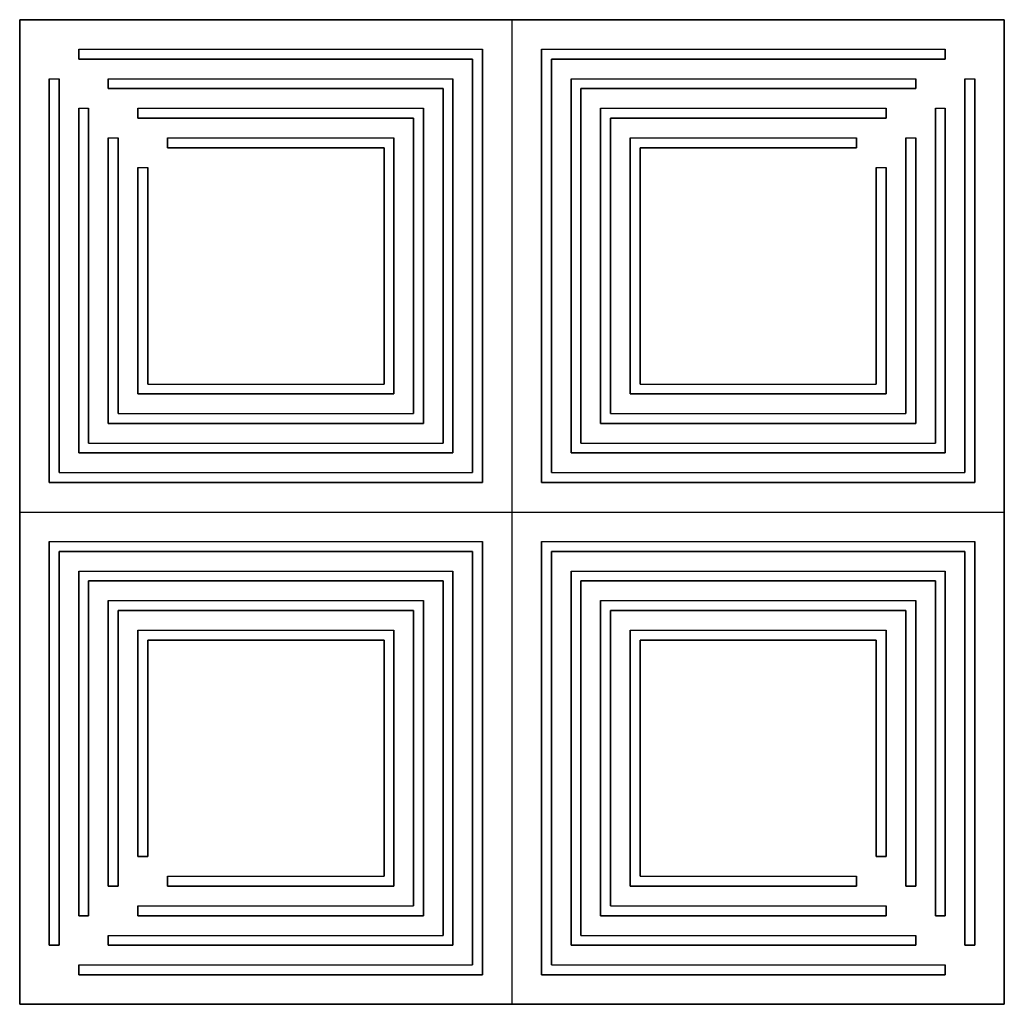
# Model space of a CAD drawing. Header units: millimetres. Extents: x -300 to 300, y -300 to 300.
import ezdxf

# ---------------------------------------------------------------- set-up
doc = ezdxf.new("R2010")
doc.units = ezdxf.units.MM
doc.layers.add('Default', color=7, linetype='Continuous', true_color=0x000000)

msp = doc.modelspace()

# ---------------------------------------------------------------- linework, layer by layer
at = {"layer": 'Default', "color": 15, "true_color": 0x9c4b3e}
for p, q in [((-300, 300, 6), (300, 300, 6)), ((-300, 300, 6), (-300, -300, 6)), ((0, 300), (0, 300, 12)), ((0, -300), (0, 300)), ((0, -300, 12), (0, 300, 12)), ((300, -300, 6), (300, 300, 6)), ((18, 282, 6), (18, 18, 6)), ((-264, 282, 6), (-264, 276, 6)), ((-264, 282, 6), (-18, 282, 6)), ((-264, 279), (-264, 279, 12)), ((-141, 282), (-141, 282, 12)), ((-24, 276, 6), (-24, 24, 6)), ((-18, 18, 6), (-18, 282, 6)), ((18, 282, 6), (264, 282, 6)), ((24, 24, 6), (24, 276, 6)), ((141, 282), (141, 282, 12)), ((264, 276, 6), (264, 282, 6)), ((264, 279), (264, 279, 12)), ((-264, 276, 6), (-24, 276, 6)), ((-144, 276, 12), (-144, 276)), ((24, 276, 6), (264, 276, 6)), ((144, 276, 12), (144, 276)), ((36, 264, 6), (36, 36, 6)), ((-282, 264, 6), (-282, 18, 6)), ((-282, 264, 6), (-276, 264, 6)), ((-279, 264), (-279, 264, 12)), ((-276, 24, 6), (-276, 264, 6)), ((-246, 264, 6), (-246, 258, 6)), ((-246, 264, 6), (-36, 264, 6)), ((-246, 261), (-246, 261, 12)), ((-141, 264), (-141, 264, 12)), ((-42, 258, 6), (-42, 42, 6)), ((-36, 36, 6), (-36, 264, 6)), ((36, 264, 6), (246, 264, 6)), ((141, 264), (141, 264, 12)), ((246, 258, 6), (246, 264, 6)), ((246, 261), (246, 261, 12)), ((276, 264, 6), (282, 264, 6)), ((276, 264, 6), (276, 24, 6)), ((279, 264), (279, 264, 12)), ((282, 18, 6), (282, 264, 6)), ((-246, 258, 6), (-42, 258, 6)), ((-144, 258, 12), (-144, 258)), ((42, 258, 6), (246, 258, 6)), ((42, 42, 6), (42, 258, 6)), ((144, 258, 12), (144, 258)), ((-264, 246, 6), (-264, 36, 6)), ((-264, 246, 6), (-258, 246, 6)), ((-261, 246), (-261, 246, 12)), ((-258, 42, 6), (-258, 246, 6)), ((-228, 246, 6), (-228, 240, 6)), ((-228, 246, 6), (-54, 246, 6)), ((-228, 243), (-228, 243, 12)), ((-141, 246), (-141, 246, 12)), ((-54, 54, 6), (-54, 246, 6)), ((54, 246, 6), (228, 246, 6)), ((54, 246, 6), (54, 54, 6)), ((141, 246), (141, 246, 12)), ((228, 240, 6), (228, 246, 6)), ((228, 243), (228, 243, 12)), ((258, 246, 6), (258, 42, 6)), ((258, 246, 6), (264, 246, 6)), ((261, 246), (261, 246, 12)), ((264, 36, 6), (264, 246, 6)), ((-228, 240, 6), (-60, 240, 6)), ((-144, 240, 12), (-144, 240)), ((-60, 240, 6), (-60, 60, 6)), ((60, 240, 6), (228, 240, 6)), ((60, 60, 6), (60, 240, 6)), ((144, 240, 12), (144, 240)), ((-246, 228, 6), (-246, 54, 6)), ((-246, 228, 6), (-240, 228, 6)), ((-243, 228), (-243, 228, 12)), ((-240, 60, 6), (-240, 228, 6)), ((-210, 228, 6), (-210, 222, 6)), ((-210, 228, 6), (-72, 228, 6)), ((-210, 225), (-210, 225, 12)), ((-141, 228), (-141, 228, 12)), ((-72, 72, 6), (-72, 228, 6)), ((72, 228, 6), (210, 228, 6)), ((72, 228, 6), (72, 72, 6)), ((141, 228), (141, 228, 12)), ((210, 222, 6), (210, 228, 6)), ((210, 225), (210, 225, 12)), ((240, 228, 6), (240, 60, 6)), ((240, 228, 6), (246, 228, 6)), ((243, 228), (243, 228, 12)), ((246, 54, 6), (246, 228, 6)), ((-210, 222, 6), (-78, 222, 6)), ((-144, 222, 12), (-144, 222)), ((-78, 222, 6), (-78, 78, 6)), ((78, 222, 6), (210, 222, 6)), ((78, 78, 6), (78, 222, 6)), ((144, 222, 12), (144, 222)), ((-228, 210, 6), (-228, 72, 6)), ((-228, 210, 6), (-222, 210, 6)), ((-225, 210), (-225, 210, 12)), ((-222, 78, 6), (-222, 210, 6)), ((222, 210, 6), (222, 78, 6)), ((222, 210, 6), (228, 210, 6)), ((225, 210), (225, 210, 12)), ((228, 72, 6), (228, 210, 6)), ((-78, 150), (-78, 150, 12)), ((-72, 150), (-72, 150, 12)), ((-60, 150), (-60, 150, 12)), ((-54, 150), (-54, 150, 12)), ((-42, 150), (-42, 150, 12)), ((-36, 150), (-36, 150, 12)), ((-24, 150), (-24, 150, 12)), ((-18, 150), (-18, 150, 12)), ((18, 150), (18, 150, 12)), ((24, 150), (24, 150, 12)), ((36, 150), (36, 150, 12)), ((42, 150), (42, 150, 12)), ((54, 150), (54, 150, 12)), ((60, 150), (60, 150, 12)), ((72, 150), (72, 150, 12)), ((78, 150), (78, 150, 12)), ((-282, 141), (-282, 141, 12)), ((-276, 144), (-276, 144, 12)), ((-264, 141), (-264, 141, 12)), ((-258, 144), (-258, 144, 12)), ((-246, 141), (-246, 141, 12)), ((-240, 144), (-240, 144, 12)), ((-228, 141), (-228, 141, 12)), ((-222, 144), (-222, 144, 12)), ((222, 144), (222, 144, 12)), ((228, 141), (228, 141, 12)), ((240, 144), (240, 144, 12)), ((246, 141), (246, 141, 12)), ((258, 144), (258, 144, 12)), ((264, 141), (264, 141, 12)), ((276, 144), (276, 144, 12)), ((282, 141), (282, 141, 12)), ((-222, 78, 6), (-78, 78, 6)), ((-150, 78), (-150, 78, 12)), ((78, 78, 6), (222, 78, 6)), ((150, 78), (150, 78, 12)), ((-228, 72, 6), (-72, 72, 6)), ((-150, 72, 12), (-150, 72)), ((72, 72, 6), (228, 72, 6)), ((150, 72, 12), (150, 72)), ((-240, 60, 6), (-60, 60, 6)), ((-150, 60), (-150, 60, 12)), ((60, 60, 6), (240, 60, 6)), ((150, 60), (150, 60, 12)), ((-246, 54, 6), (-54, 54, 6)), ((-150, 54, 12), (-150, 54)), ((54, 54, 6), (246, 54, 6)), ((150, 54, 12), (150, 54)), ((-258, 42, 6), (-42, 42, 6)), ((-150, 42), (-150, 42, 12)), ((42, 42, 6), (258, 42, 6)), ((150, 42), (150, 42, 12)), ((-264, 36, 6), (-36, 36, 6)), ((-150, 36, 12), (-150, 36)), ((36, 36, 6), (264, 36, 6)), ((150, 36, 12), (150, 36)), ((-276, 24, 6), (-24, 24, 6)), ((-150, 24), (-150, 24, 12)), ((24, 24, 6), (276, 24, 6)), ((150, 24), (150, 24, 12)), ((-282, 18, 6), (-18, 18, 6)), ((-150, 18, 12), (-150, 18)), ((18, 18, 6), (282, 18, 6)), ((150, 18, 12), (150, 18)), ((-300, 0), (-300, 0, 12)), ((-300, 0), (300, 0)), ((-300, 0, 12), (300, 0, 12)), ((300, 0), (300, 0, 12)), ((-282, -18, 6), (-282, -264, 6)), ((-282, -18, 6), (-18, -18, 6)), ((-150, -18), (-150, -18, 12)), ((18, -18, 6), (282, -18, 6)), ((18, -18, 6), (18, -282, 6)), ((150, -18), (150, -18, 12)), ((-276, -24, 6), (-24, -24, 6)), ((-276, -264, 6), (-276, -24, 6)), ((-150, -24, 12), (-150, -24)), ((-24, -24, 6), (-24, -276, 6)), ((-18, -282, 6), (-18, -18, 6)), ((24, -24, 6), (276, -24, 6)), ((24, -276, 6), (24, -24, 6)), ((150, -24, 12), (150, -24)), ((276, -24, 6), (276, -264, 6)), ((282, -264, 6), (282, -18, 6)), ((-264, -36, 6), (-264, -246, 6)), ((-264, -36, 6), (-36, -36, 6)), ((-150, -36), (-150, -36, 12)), ((-36, -264, 6), (-36, -36, 6)), ((36, -36, 6), (36, -264, 6)), ((36, -36, 6), (264, -36, 6)), ((150, -36), (150, -36, 12)), ((264, -246, 6), (264, -36, 6)), ((-258, -42, 6), (-42, -42, 6)), ((-258, -246, 6), (-258, -42, 6)), ((-150, -42, 12), (-150, -42)), ((-42, -42, 6), (-42, -258, 6)), ((42, -42, 6), (258, -42, 6)), ((42, -258, 6), (42, -42, 6)), ((150, -42, 12), (150, -42)), ((258, -42, 6), (258, -246, 6)), ((-246, -54, 6), (-246, -228, 6)), ((-246, -54, 6), (-54, -54, 6)), ((-150, -54), (-150, -54, 12)), ((-54, -246, 6), (-54, -54, 6)), ((54, -54, 6), (54, -246, 6)), ((54, -54, 6), (246, -54, 6)), ((150, -54), (150, -54, 12)), ((246, -228, 6), (246, -54, 6)), ((-240, -60, 6), (-60, -60, 6)), ((-240, -228, 6), (-240, -60, 6)), ((-150, -60, 12), (-150, -60)), ((-60, -60, 6), (-60, -240, 6)), ((60, -60, 6), (240, -60, 6)), ((60, -240, 6), (60, -60, 6)), ((150, -60, 12), (150, -60)), ((240, -60, 6), (240, -228, 6)), ((-228, -72, 6), (-228, -210, 6)), ((-228, -72, 6), (-72, -72, 6)), ((-150, -72), (-150, -72, 12)), ((-72, -228, 6), (-72, -72, 6)), ((72, -72, 6), (72, -228, 6)), ((72, -72, 6), (228, -72, 6)), ((150, -72), (150, -72, 12)), ((228, -210, 6), (228, -72, 6)), ((-222, -78, 6), (-78, -78, 6)), ((-222, -210, 6), (-222, -78, 6)), ((-150, -78, 12), (-150, -78)), ((-78, -78, 6), (-78, -222, 6)), ((78, -78, 6), (222, -78, 6)), ((78, -222, 6), (78, -78, 6)), ((150, -78, 12), (150, -78)), ((222, -78, 6), (222, -210, 6)), ((-282, -141), (-282, -141, 12)), ((-276, -144), (-276, -144, 12)), ((-264, -141), (-264, -141, 12)), ((-258, -144), (-258, -144, 12)), ((-246, -141), (-246, -141, 12)), ((-240, -144), (-240, -144, 12)), ((-228, -141), (-228, -141, 12)), ((-222, -144), (-222, -144, 12)), ((222, -144), (222, -144, 12)), ((228, -141), (228, -141, 12)), ((240, -144), (240, -144, 12)), ((246, -141), (246, -141, 12)), ((258, -144), (258, -144, 12)), ((264, -141), (264, -141, 12)), ((276, -144), (276, -144, 12)), ((282, -141), (282, -141, 12)), ((-78, -150), (-78, -150, 12)), ((-72, -150), (-72, -150, 12)), ((-60, -150), (-60, -150, 12)), ((-54, -150), (-54, -150, 12)), ((-42, -150), (-42, -150, 12)), ((-36, -150), (-36, -150, 12)), ((-24, -150), (-24, -150, 12)), ((-18, -150), (-18, -150, 12)), ((18, -150), (18, -150, 12)), ((24, -150), (24, -150, 12)), ((36, -150), (36, -150, 12)), ((42, -150), (42, -150, 12)), ((54, -150), (54, -150, 12)), ((60, -150), (60, -150, 12)), ((72, -150), (72, -150, 12)), ((78, -150), (78, -150, 12)), ((-228, -210, 6), (-222, -210, 6)), ((-225, -210, 12), (-225, -210)), ((222, -210, 6), (228, -210, 6)), ((225, -210, 12), (225, -210)), ((-210, -222, 6), (-78, -222, 6)), ((-210, -222, 6), (-210, -228, 6)), ((-144, -222), (-144, -222, 12)), ((78, -222, 6), (210, -222, 6)), ((144, -222), (144, -222, 12)), ((210, -228, 6), (210, -222, 6)), ((-246, -228, 6), (-240, -228, 6)), ((-243, -228, 12), (-243, -228)), ((-210, -225), (-210, -225, 12)), ((-210, -228, 6), (-72, -228, 6)), ((-141, -228, 12), (-141, -228)), ((72, -228, 6), (210, -228, 6)), ((141, -228, 12), (141, -228)), ((210, -225), (210, -225, 12)), ((240, -228, 6), (246, -228, 6)), ((243, -228, 12), (243, -228)), ((-228, -240, 6), (-228, -246, 6)), ((-228, -240, 6), (-60, -240, 6)), ((-144, -240), (-144, -240, 12)), ((60, -240, 6), (228, -240, 6)), ((144, -240), (144, -240, 12)), ((228, -246, 6), (228, -240, 6)), ((-264, -246, 6), (-258, -246, 6)), ((-261, -246, 12), (-261, -246)), ((-228, -243), (-228, -243, 12)), ((-228, -246, 6), (-54, -246, 6)), ((-141, -246, 12), (-141, -246)), ((54, -246, 6), (228, -246, 6)), ((141, -246, 12), (141, -246)), ((228, -243), (228, -243, 12)), ((258, -246, 6), (264, -246, 6)), ((261, -246, 12), (261, -246)), ((-246, -258, 6), (-246, -264, 6)), ((-246, -258, 6), (-42, -258, 6)), ((-144, -258), (-144, -258, 12)), ((42, -258, 6), (246, -258, 6)), ((144, -258), (144, -258, 12)), ((246, -264, 6), (246, -258, 6)), ((-282, -264, 6), (-276, -264, 6)), ((-279, -264, 12), (-279, -264)), ((-246, -261), (-246, -261, 12)), ((-246, -264, 6), (-36, -264, 6)), ((-141, -264, 12), (-141, -264)), ((36, -264, 6), (246, -264, 6)), ((141, -264, 12), (141, -264)), ((246, -261), (246, -261, 12)), ((276, -264, 6), (282, -264, 6)), ((279, -264, 12), (279, -264)), ((-264, -276, 6), (-264, -282, 6)), ((-264, -276, 6), (-24, -276, 6)), ((-144, -276), (-144, -276, 12)), ((24, -276, 6), (264, -276, 6)), ((144, -276), (144, -276, 12)), ((264, -282, 6), (264, -276, 6)), ((-264, -279), (-264, -279, 12)), ((-264, -282, 6), (-18, -282, 6)), ((-141, -282, 12), (-141, -282)), ((18, -282, 6), (264, -282, 6)), ((141, -282, 12), (141, -282)), ((264, -279), (264, -279, 12)), ((-300, -300, 6), (300, -300, 6)), ((0, -300, 12), (0, -300))]:
    msp.add_line(p, q, dxfattribs=at)
for points in [[(300, 300), (0, 300), (-300, 300)], [(-300, 300, 12), (0, 300, 12), (300, 300, 12)], [(-300, 300), (-300, 300, 6), (-300, 300, 12)], [(-300, 300), (-300, 0), (-300, -300)], [(-300, -300, 12), (-300, 0, 12), (-300, 300, 12)], [(300, -300), (300, 0), (300, 300)], [(300, 300), (300, 300, 6), (300, 300, 12)], [(300, 300, 12), (300, 0, 12), (300, -300, 12)], [(-264, 282, 12), (-141, 282, 12), (-18, 282, 12)], [(18, 282, 12), (141, 282, 12), (264, 282, 12)], [(-264, 282), (-141, 282), (-18, 282)], [(-264, 276), (-264, 279), (-264, 282)], [(-264, 276, 12), (-264, 279, 12), (-264, 282, 12)], [(-264, 282, 12), (-264, 282, 6), (-264, 282)], [(-18, 282), (-18, 150), (-18, 18)], [(-18, 282, 12), (-18, 150, 12), (-18, 18, 12)], [(-18, 282, 12), (-18, 282, 6), (-18, 282)], [(18, 282), (141, 282), (264, 282)], [(18, 18), (18, 150), (18, 282)], [(18, 18, 12), (18, 150, 12), (18, 282, 12)], [(18, 282), (18, 282, 6), (18, 282, 12)], [(264, 282), (264, 279), (264, 276)], [(264, 282, 12), (264, 279, 12), (264, 276, 12)], [(264, 282, 12), (264, 282, 6), (264, 282)], [(-24, 276), (-144, 276), (-264, 276)], [(-24, 276, 12), (-144, 276, 12), (-264, 276, 12)], [(-264, 276, 12), (-264, 276, 6), (-264, 276)], [(-24, 24), (-24, 150), (-24, 276)], [(-24, 24, 12), (-24, 150, 12), (-24, 276, 12)], [(-24, 276, 12), (-24, 276, 6), (-24, 276)], [(24, 276), (24, 150), (24, 24)], [(264, 276), (144, 276), (24, 276)], [(264, 276, 12), (144, 276, 12), (24, 276, 12)], [(24, 276, 12), (24, 150, 12), (24, 24, 12)], [(24, 276, 12), (24, 276, 6), (24, 276)], [(264, 276, 12), (264, 276, 6), (264, 276)], [(-246, 264, 12), (-141, 264, 12), (-36, 264, 12)], [(36, 264, 12), (141, 264, 12), (246, 264, 12)], [(-282, 264), (-279, 264), (-276, 264)], [(-282, 18), (-282, 141), (-282, 264)], [(-282, 18, 12), (-282, 141, 12), (-282, 264, 12)], [(-282, 264, 12), (-279, 264, 12), (-276, 264, 12)], [(-282, 264, 12), (-282, 264, 6), (-282, 264)], [(-276, 264), (-276, 144), (-276, 24)], [(-276, 264, 12), (-276, 144, 12), (-276, 24, 12)], [(-276, 264, 12), (-276, 264, 6), (-276, 264)], [(-246, 264), (-141, 264), (-36, 264)], [(-246, 258), (-246, 261), (-246, 264)], [(-246, 258, 12), (-246, 261, 12), (-246, 264, 12)], [(-246, 264, 12), (-246, 264, 6), (-246, 264)], [(-36, 264), (-36, 150), (-36, 36)], [(-36, 264, 12), (-36, 150, 12), (-36, 36, 12)], [(-36, 264, 12), (-36, 264, 6), (-36, 264)], [(36, 264), (141, 264), (246, 264)], [(36, 36), (36, 150), (36, 264)], [(36, 36, 12), (36, 150, 12), (36, 264, 12)], [(36, 264), (36, 264, 6), (36, 264, 12)], [(246, 264), (246, 261), (246, 258)], [(246, 264, 12), (246, 261, 12), (246, 258, 12)], [(246, 264, 12), (246, 264, 6), (246, 264)], [(276, 264), (279, 264), (282, 264)], [(276, 24), (276, 144), (276, 264)], [(276, 24, 12), (276, 144, 12), (276, 264, 12)], [(276, 264, 12), (279, 264, 12), (282, 264, 12)], [(276, 264), (276, 264, 6), (276, 264, 12)], [(282, 264), (282, 141), (282, 18)], [(282, 264, 12), (282, 141, 12), (282, 18, 12)], [(282, 264, 12), (282, 264, 6), (282, 264)], [(-42, 258), (-144, 258), (-246, 258)], [(-42, 258, 12), (-144, 258, 12), (-246, 258, 12)], [(-246, 258, 12), (-246, 258, 6), (-246, 258)], [(-42, 42), (-42, 150), (-42, 258)], [(-42, 42, 12), (-42, 150, 12), (-42, 258, 12)], [(-42, 258, 12), (-42, 258, 6), (-42, 258)], [(42, 258), (42, 150), (42, 42)], [(246, 258), (144, 258), (42, 258)], [(246, 258, 12), (144, 258, 12), (42, 258, 12)], [(42, 258, 12), (42, 150, 12), (42, 42, 12)], [(42, 258, 12), (42, 258, 6), (42, 258)], [(246, 258, 12), (246, 258, 6), (246, 258)], [(-264, 246), (-261, 246), (-258, 246)], [(-264, 36), (-264, 141), (-264, 246)], [(-264, 36, 12), (-264, 141, 12), (-264, 246, 12)], [(-264, 246, 12), (-261, 246, 12), (-258, 246, 12)], [(-264, 246, 12), (-264, 246, 6), (-264, 246)], [(-258, 246), (-258, 144), (-258, 42)], [(-258, 246, 12), (-258, 144, 12), (-258, 42, 12)], [(-258, 246, 12), (-258, 246, 6), (-258, 246)], [(-228, 246), (-141, 246), (-54, 246)], [(-228, 240), (-228, 243), (-228, 246)], [(-228, 240, 12), (-228, 243, 12), (-228, 246, 12)], [(-228, 246, 12), (-141, 246, 12), (-54, 246, 12)], [(-228, 246, 12), (-228, 246, 6), (-228, 246)], [(-60, 240), (-144, 240), (-228, 240)], [(-60, 240, 12), (-144, 240, 12), (-228, 240, 12)], [(-228, 240, 12), (-228, 240, 6), (-228, 240)], [(-60, 240), (-60, 240, 6), (-60, 240, 12)], [(-54, 246), (-54, 150), (-54, 54)], [(-54, 246, 12), (-54, 150, 12), (-54, 54, 12)], [(-54, 246, 12), (-54, 246, 6), (-54, 246)], [(54, 246), (141, 246), (228, 246)], [(54, 54), (54, 150), (54, 246)], [(54, 54, 12), (54, 150, 12), (54, 246, 12)], [(54, 246, 12), (141, 246, 12), (228, 246, 12)], [(54, 246), (54, 246, 6), (54, 246, 12)], [(228, 240), (144, 240), (60, 240)], [(228, 240, 12), (144, 240, 12), (60, 240, 12)], [(60, 240, 12), (60, 240, 6), (60, 240)], [(228, 246), (228, 243), (228, 240)], [(228, 246, 12), (228, 243, 12), (228, 240, 12)], [(228, 246, 12), (228, 246, 6), (228, 246)], [(228, 240, 12), (228, 240, 6), (228, 240)], [(258, 246), (261, 246), (264, 246)], [(258, 42), (258, 144), (258, 246)], [(258, 42, 12), (258, 144, 12), (258, 246, 12)], [(258, 246, 12), (261, 246, 12), (264, 246, 12)], [(258, 246, 12), (258, 246, 6), (258, 246)], [(264, 246), (264, 141), (264, 36)], [(264, 246, 12), (264, 141, 12), (264, 36, 12)], [(264, 246), (264, 246, 6), (264, 246, 12)], [(-60, 60), (-60, 150), (-60, 240)], [(-60, 60, 12), (-60, 150, 12), (-60, 240, 12)], [(60, 240), (60, 150), (60, 60)], [(60, 240, 12), (60, 150, 12), (60, 60, 12)], [(-246, 228), (-243, 228), (-240, 228)], [(-246, 54), (-246, 141), (-246, 228)], [(-246, 54, 12), (-246, 141, 12), (-246, 228, 12)], [(-246, 228, 12), (-243, 228, 12), (-240, 228, 12)], [(-246, 228, 12), (-246, 228, 6), (-246, 228)], [(-240, 228), (-240, 144), (-240, 60)], [(-240, 228, 12), (-240, 144, 12), (-240, 60, 12)], [(-240, 228, 12), (-240, 228, 6), (-240, 228)], [(-210, 228), (-141, 228), (-72, 228)], [(-210, 222), (-210, 225), (-210, 228)], [(-210, 222, 12), (-210, 225, 12), (-210, 228, 12)], [(-210, 228, 12), (-141, 228, 12), (-72, 228, 12)], [(-210, 228, 12), (-210, 228, 6), (-210, 228)], [(-72, 228), (-72, 150), (-72, 72)], [(-72, 228, 12), (-72, 150, 12), (-72, 72, 12)], [(-72, 228, 12), (-72, 228, 6), (-72, 228)], [(72, 228), (141, 228), (210, 228)], [(72, 72), (72, 150), (72, 228)], [(72, 72, 12), (72, 150, 12), (72, 228, 12)], [(72, 228, 12), (141, 228, 12), (210, 228, 12)], [(72, 228), (72, 228, 6), (72, 228, 12)], [(210, 228), (210, 225), (210, 222)], [(210, 228, 12), (210, 225, 12), (210, 222, 12)], [(210, 228, 12), (210, 228, 6), (210, 228)], [(240, 228), (243, 228), (246, 228)], [(240, 60), (240, 144), (240, 228)], [(240, 60, 12), (240, 144, 12), (240, 228, 12)], [(240, 228, 12), (243, 228, 12), (246, 228, 12)], [(240, 228, 12), (240, 228, 6), (240, 228)], [(246, 228), (246, 141), (246, 54)], [(246, 228, 12), (246, 141, 12), (246, 54, 12)], [(246, 228, 12), (246, 228, 6), (246, 228)], [(-78, 222), (-144, 222), (-210, 222)], [(-78, 222, 12), (-144, 222, 12), (-210, 222, 12)], [(-210, 222), (-210, 222, 6), (-210, 222, 12)], [(-78, 78), (-78, 150), (-78, 222)], [(-78, 78, 12), (-78, 150, 12), (-78, 222, 12)], [(-78, 222, 12), (-78, 222, 6), (-78, 222)], [(78, 222), (78, 150), (78, 78)], [(210, 222), (144, 222), (78, 222)], [(210, 222, 12), (144, 222, 12), (78, 222, 12)], [(78, 222, 12), (78, 150, 12), (78, 78, 12)], [(78, 222, 12), (78, 222, 6), (78, 222)], [(210, 222, 12), (210, 222, 6), (210, 222)], [(-228, 210), (-225, 210), (-222, 210)], [(-228, 72), (-228, 141), (-228, 210)], [(-228, 72, 12), (-228, 141, 12), (-228, 210, 12)], [(-228, 210, 12), (-225, 210, 12), (-222, 210, 12)], [(-228, 210, 12), (-228, 210, 6), (-228, 210)], [(-222, 210), (-222, 144), (-222, 78)], [(-222, 210, 12), (-222, 144, 12), (-222, 78, 12)], [(-222, 210, 12), (-222, 210, 6), (-222, 210)], [(222, 210), (225, 210), (228, 210)], [(222, 78), (222, 144), (222, 210)], [(222, 78, 12), (222, 144, 12), (222, 210, 12)], [(222, 210, 12), (225, 210, 12), (228, 210, 12)], [(222, 210, 12), (222, 210, 6), (222, 210)], [(228, 210), (228, 141), (228, 72)], [(228, 210, 12), (228, 141, 12), (228, 72, 12)], [(228, 210, 12), (228, 210, 6), (228, 210)], [(-222, 78), (-150, 78), (-78, 78)], [(-222, 78, 12), (-150, 78, 12), (-78, 78, 12)], [(-222, 78, 12), (-222, 78, 6), (-222, 78)], [(-78, 78, 12), (-78, 78, 6), (-78, 78)], [(78, 78), (150, 78), (222, 78)], [(78, 78, 12), (150, 78, 12), (222, 78, 12)], [(78, 78, 12), (78, 78, 6), (78, 78)], [(222, 78, 12), (222, 78, 6), (222, 78)], [(-72, 72), (-150, 72), (-228, 72)], [(-72, 72, 12), (-150, 72, 12), (-228, 72, 12)], [(-228, 72), (-228, 72, 6), (-228, 72, 12)], [(-72, 72, 12), (-72, 72, 6), (-72, 72)], [(228, 72), (150, 72), (72, 72)], [(228, 72, 12), (150, 72, 12), (72, 72, 12)], [(72, 72), (72, 72, 6), (72, 72, 12)], [(228, 72, 12), (228, 72, 6), (228, 72)], [(-240, 60), (-150, 60), (-60, 60)], [(-240, 60, 12), (-150, 60, 12), (-60, 60, 12)], [(-240, 60, 12), (-240, 60, 6), (-240, 60)], [(-60, 60, 12), (-60, 60, 6), (-60, 60)], [(60, 60), (150, 60), (240, 60)], [(60, 60, 12), (150, 60, 12), (240, 60, 12)], [(60, 60, 12), (60, 60, 6), (60, 60)], [(240, 60, 12), (240, 60, 6), (240, 60)], [(-54, 54), (-150, 54), (-246, 54)], [(-54, 54, 12), (-150, 54, 12), (-246, 54, 12)], [(-246, 54), (-246, 54, 6), (-246, 54, 12)], [(-54, 54, 12), (-54, 54, 6), (-54, 54)], [(246, 54), (150, 54), (54, 54)], [(246, 54, 12), (150, 54, 12), (54, 54, 12)], [(54, 54, 12), (54, 54, 6), (54, 54)], [(246, 54), (246, 54, 6), (246, 54, 12)], [(-258, 42), (-150, 42), (-42, 42)], [(-258, 42, 12), (-150, 42, 12), (-42, 42, 12)], [(-258, 42, 12), (-258, 42, 6), (-258, 42)], [(-42, 42), (-42, 42, 6), (-42, 42, 12)], [(42, 42), (150, 42), (258, 42)], [(42, 42, 12), (150, 42, 12), (258, 42, 12)], [(42, 42, 12), (42, 42, 6), (42, 42)], [(258, 42, 12), (258, 42, 6), (258, 42)], [(-36, 36), (-150, 36), (-264, 36)], [(-36, 36, 12), (-150, 36, 12), (-264, 36, 12)], [(-264, 36), (-264, 36, 6), (-264, 36, 12)], [(-36, 36, 12), (-36, 36, 6), (-36, 36)], [(264, 36), (150, 36), (36, 36)], [(264, 36, 12), (150, 36, 12), (36, 36, 12)], [(36, 36, 12), (36, 36, 6), (36, 36)], [(264, 36, 12), (264, 36, 6), (264, 36)], [(-276, 24), (-150, 24), (-24, 24)], [(-276, 24, 12), (-150, 24, 12), (-24, 24, 12)], [(-276, 24), (-276, 24, 6), (-276, 24, 12)], [(-24, 24, 12), (-24, 24, 6), (-24, 24)], [(24, 24), (150, 24), (276, 24)], [(24, 24, 12), (150, 24, 12), (276, 24, 12)], [(24, 24, 12), (24, 24, 6), (24, 24)], [(276, 24, 12), (276, 24, 6), (276, 24)], [(-18, 18), (-150, 18), (-282, 18)], [(-18, 18, 12), (-150, 18, 12), (-282, 18, 12)], [(-282, 18), (-282, 18, 6), (-282, 18, 12)], [(-18, 18, 12), (-18, 18, 6), (-18, 18)], [(282, 18), (150, 18), (18, 18)], [(282, 18, 12), (150, 18, 12), (18, 18, 12)], [(18, 18, 12), (18, 18, 6), (18, 18)], [(282, 18, 12), (282, 18, 6), (282, 18)], [(-282, -18), (-150, -18), (-18, -18)], [(-282, -264), (-282, -141), (-282, -18)], [(-282, -264, 12), (-282, -141, 12), (-282, -18, 12)], [(-282, -18, 12), (-150, -18, 12), (-18, -18, 12)], [(-282, -18, 12), (-282, -18, 6), (-282, -18)], [(-18, -18), (-18, -150), (-18, -282)], [(-18, -18, 12), (-18, -150, 12), (-18, -282, 12)], [(-18, -18, 12), (-18, -18, 6), (-18, -18)], [(18, -282), (18, -150), (18, -18)], [(18, -18), (150, -18), (282, -18)], [(18, -18, 12), (150, -18, 12), (282, -18, 12)], [(18, -282, 12), (18, -150, 12), (18, -18, 12)], [(18, -18), (18, -18, 6), (18, -18, 12)], [(282, -18), (282, -141), (282, -264)], [(282, -18, 12), (282, -141, 12), (282, -264, 12)], [(282, -18), (282, -18, 6), (282, -18, 12)], [(-276, -24), (-276, -144), (-276, -264)], [(-24, -24), (-150, -24), (-276, -24)], [(-24, -24, 12), (-150, -24, 12), (-276, -24, 12)], [(-276, -24, 12), (-276, -144, 12), (-276, -264, 12)], [(-276, -24, 12), (-276, -24, 6), (-276, -24)], [(-24, -276), (-24, -150), (-24, -24)], [(-24, -276, 12), (-24, -150, 12), (-24, -24, 12)], [(-24, -24, 12), (-24, -24, 6), (-24, -24)], [(24, -24), (24, -150), (24, -276)], [(276, -24), (150, -24), (24, -24)], [(276, -24, 12), (150, -24, 12), (24, -24, 12)], [(24, -24, 12), (24, -150, 12), (24, -276, 12)], [(24, -24, 12), (24, -24, 6), (24, -24)], [(276, -264), (276, -144), (276, -24)], [(276, -264, 12), (276, -144, 12), (276, -24, 12)], [(276, -24, 12), (276, -24, 6), (276, -24)], [(-264, -36), (-150, -36), (-36, -36)], [(-264, -246), (-264, -141), (-264, -36)], [(-264, -246, 12), (-264, -141, 12), (-264, -36, 12)], [(-264, -36, 12), (-150, -36, 12), (-36, -36, 12)], [(-264, -36, 12), (-264, -36, 6), (-264, -36)], [(-36, -36), (-36, -150), (-36, -264)], [(-36, -36, 12), (-36, -150, 12), (-36, -264, 12)], [(-36, -36, 12), (-36, -36, 6), (-36, -36)], [(36, -264), (36, -150), (36, -36)], [(36, -36), (150, -36), (264, -36)], [(36, -36, 12), (150, -36, 12), (264, -36, 12)], [(36, -264, 12), (36, -150, 12), (36, -36, 12)], [(36, -36, 12), (36, -36, 6), (36, -36)], [(264, -36), (264, -141), (264, -246)], [(264, -36, 12), (264, -141, 12), (264, -246, 12)], [(264, -36), (264, -36, 6), (264, -36, 12)], [(-258, -42), (-258, -144), (-258, -246)], [(-42, -42), (-150, -42), (-258, -42)], [(-42, -42, 12), (-150, -42, 12), (-258, -42, 12)], [(-258, -42, 12), (-258, -144, 12), (-258, -246, 12)], [(-258, -42, 12), (-258, -42, 6), (-258, -42)], [(-42, -258), (-42, -150), (-42, -42)], [(-42, -258, 12), (-42, -150, 12), (-42, -42, 12)], [(-42, -42, 12), (-42, -42, 6), (-42, -42)], [(42, -42), (42, -150), (42, -258)], [(258, -42), (150, -42), (42, -42)], [(258, -42, 12), (150, -42, 12), (42, -42, 12)], [(42, -42, 12), (42, -150, 12), (42, -258, 12)], [(42, -42, 12), (42, -42, 6), (42, -42)], [(258, -246), (258, -144), (258, -42)], [(258, -246, 12), (258, -144, 12), (258, -42, 12)], [(258, -42, 12), (258, -42, 6), (258, -42)], [(-246, -54), (-150, -54), (-54, -54)], [(-246, -228), (-246, -141), (-246, -54)], [(-246, -228, 12), (-246, -141, 12), (-246, -54, 12)], [(-246, -54, 12), (-150, -54, 12), (-54, -54, 12)], [(-246, -54, 12), (-246, -54, 6), (-246, -54)], [(-54, -54), (-54, -150), (-54, -246)], [(-54, -54, 12), (-54, -150, 12), (-54, -246, 12)], [(-54, -54, 12), (-54, -54, 6), (-54, -54)], [(54, -246), (54, -150), (54, -54)], [(54, -54), (150, -54), (246, -54)], [(54, -54, 12), (150, -54, 12), (246, -54, 12)], [(54, -246, 12), (54, -150, 12), (54, -54, 12)], [(54, -54, 12), (54, -54, 6), (54, -54)], [(246, -54), (246, -141), (246, -228)], [(246, -54, 12), (246, -141, 12), (246, -228, 12)], [(246, -54), (246, -54, 6), (246, -54, 12)], [(-240, -60), (-240, -144), (-240, -228)], [(-60, -60), (-150, -60), (-240, -60)], [(-60, -60, 12), (-150, -60, 12), (-240, -60, 12)], [(-240, -60, 12), (-240, -144, 12), (-240, -228, 12)], [(-240, -60, 12), (-240, -60, 6), (-240, -60)], [(-60, -240), (-60, -150), (-60, -60)], [(-60, -240, 12), (-60, -150, 12), (-60, -60, 12)], [(-60, -60, 12), (-60, -60, 6), (-60, -60)], [(60, -60), (60, -150), (60, -240)], [(240, -60), (150, -60), (60, -60)], [(240, -60, 12), (150, -60, 12), (60, -60, 12)], [(60, -60, 12), (60, -150, 12), (60, -240, 12)], [(60, -60, 12), (60, -60, 6), (60, -60)], [(240, -228), (240, -144), (240, -60)], [(240, -228, 12), (240, -144, 12), (240, -60, 12)], [(240, -60, 12), (240, -60, 6), (240, -60)], [(-228, -72), (-150, -72), (-72, -72)], [(-228, -210), (-228, -141), (-228, -72)], [(-228, -210, 12), (-228, -141, 12), (-228, -72, 12)], [(-228, -72, 12), (-150, -72, 12), (-72, -72, 12)], [(-228, -72, 12), (-228, -72, 6), (-228, -72)], [(-72, -72), (-72, -150), (-72, -228)], [(-72, -72, 12), (-72, -150, 12), (-72, -228, 12)], [(-72, -72, 12), (-72, -72, 6), (-72, -72)], [(72, -228), (72, -150), (72, -72)], [(72, -72), (150, -72), (228, -72)], [(72, -72, 12), (150, -72, 12), (228, -72, 12)], [(72, -228, 12), (72, -150, 12), (72, -72, 12)], [(72, -72, 12), (72, -72, 6), (72, -72)], [(228, -72), (228, -141), (228, -210)], [(228, -72, 12), (228, -141, 12), (228, -210, 12)], [(228, -72), (228, -72, 6), (228, -72, 12)], [(-222, -78), (-222, -144), (-222, -210)], [(-78, -78), (-150, -78), (-222, -78)], [(-78, -78, 12), (-150, -78, 12), (-222, -78, 12)], [(-222, -78, 12), (-222, -144, 12), (-222, -210, 12)], [(-222, -78, 12), (-222, -78, 6), (-222, -78)], [(-78, -222), (-78, -150), (-78, -78)], [(-78, -222, 12), (-78, -150, 12), (-78, -78, 12)], [(-78, -78, 12), (-78, -78, 6), (-78, -78)], [(78, -78), (78, -150), (78, -222)], [(222, -78), (150, -78), (78, -78)], [(222, -78, 12), (150, -78, 12), (78, -78, 12)], [(78, -78, 12), (78, -150, 12), (78, -222, 12)], [(78, -78, 12), (78, -78, 6), (78, -78)], [(222, -210), (222, -144), (222, -78)], [(222, -210, 12), (222, -144, 12), (222, -78, 12)], [(222, -78, 12), (222, -78, 6), (222, -78)], [(-222, -210), (-225, -210), (-228, -210)], [(-222, -210, 12), (-225, -210, 12), (-228, -210, 12)], [(-228, -210, 12), (-228, -210, 6), (-228, -210)], [(-222, -210, 12), (-222, -210, 6), (-222, -210)], [(228, -210), (225, -210), (222, -210)], [(228, -210, 12), (225, -210, 12), (222, -210, 12)], [(222, -210, 12), (222, -210, 6), (222, -210)], [(228, -210, 12), (228, -210, 6), (228, -210)], [(-210, -222), (-144, -222), (-78, -222)], [(-210, -228), (-210, -225), (-210, -222)], [(-210, -228, 12), (-210, -225, 12), (-210, -222, 12)], [(-210, -222, 12), (-144, -222, 12), (-78, -222, 12)], [(-210, -222), (-210, -222, 6), (-210, -222, 12)], [(-78, -222, 12), (-78, -222, 6), (-78, -222)], [(78, -222), (144, -222), (210, -222)], [(78, -222, 12), (144, -222, 12), (210, -222, 12)], [(78, -222, 12), (78, -222, 6), (78, -222)], [(210, -222), (210, -225), (210, -228)], [(210, -222, 12), (210, -225, 12), (210, -228, 12)], [(210, -222, 12), (210, -222, 6), (210, -222)], [(-240, -228), (-243, -228), (-246, -228)], [(-240, -228, 12), (-243, -228, 12), (-246, -228, 12)], [(-246, -228, 12), (-246, -228, 6), (-246, -228)], [(-240, -228, 12), (-240, -228, 6), (-240, -228)], [(-72, -228), (-141, -228), (-210, -228)], [(-72, -228, 12), (-141, -228, 12), (-210, -228, 12)], [(-210, -228, 12), (-210, -228, 6), (-210, -228)], [(-72, -228), (-72, -228, 6), (-72, -228, 12)], [(210, -228), (141, -228), (72, -228)], [(210, -228, 12), (141, -228, 12), (72, -228, 12)], [(72, -228, 12), (72, -228, 6), (72, -228)], [(210, -228, 12), (210, -228, 6), (210, -228)], [(246, -228), (243, -228), (240, -228)], [(246, -228, 12), (243, -228, 12), (240, -228, 12)], [(240, -228, 12), (240, -228, 6), (240, -228)], [(246, -228, 12), (246, -228, 6), (246, -228)], [(-228, -240), (-144, -240), (-60, -240)], [(-228, -246), (-228, -243), (-228, -240)], [(-228, -246, 12), (-228, -243, 12), (-228, -240, 12)], [(-228, -240, 12), (-144, -240, 12), (-60, -240, 12)], [(-228, -240, 12), (-228, -240, 6), (-228, -240)], [(-60, -240, 12), (-60, -240, 6), (-60, -240)], [(60, -240), (144, -240), (228, -240)], [(60, -240, 12), (144, -240, 12), (228, -240, 12)], [(60, -240, 12), (60, -240, 6), (60, -240)], [(228, -240), (228, -243), (228, -246)], [(228, -240, 12), (228, -243, 12), (228, -246, 12)], [(228, -240, 12), (228, -240, 6), (228, -240)], [(-258, -246), (-261, -246), (-264, -246)], [(-258, -246, 12), (-261, -246, 12), (-264, -246, 12)], [(-264, -246, 12), (-264, -246, 6), (-264, -246)], [(-258, -246, 12), (-258, -246, 6), (-258, -246)], [(-54, -246), (-141, -246), (-228, -246)], [(-54, -246, 12), (-141, -246, 12), (-228, -246, 12)], [(-228, -246), (-228, -246, 6), (-228, -246, 12)], [(-54, -246, 12), (-54, -246, 6), (-54, -246)], [(228, -246), (141, -246), (54, -246)], [(228, -246, 12), (141, -246, 12), (54, -246, 12)], [(54, -246, 12), (54, -246, 6), (54, -246)], [(228, -246, 12), (228, -246, 6), (228, -246)], [(264, -246), (261, -246), (258, -246)], [(264, -246, 12), (261, -246, 12), (258, -246, 12)], [(258, -246, 12), (258, -246, 6), (258, -246)], [(264, -246, 12), (264, -246, 6), (264, -246)], [(-246, -258), (-144, -258), (-42, -258)], [(-246, -264), (-246, -261), (-246, -258)], [(-246, -264, 12), (-246, -261, 12), (-246, -258, 12)], [(-246, -258, 12), (-144, -258, 12), (-42, -258, 12)], [(-246, -258, 12), (-246, -258, 6), (-246, -258)], [(-42, -258, 12), (-42, -258, 6), (-42, -258)], [(42, -258), (144, -258), (246, -258)], [(42, -258, 12), (144, -258, 12), (246, -258, 12)], [(42, -258, 12), (42, -258, 6), (42, -258)], [(246, -258), (246, -261), (246, -264)], [(246, -258, 12), (246, -261, 12), (246, -264, 12)], [(246, -258, 12), (246, -258, 6), (246, -258)], [(-276, -264), (-279, -264), (-282, -264)], [(-276, -264, 12), (-279, -264, 12), (-282, -264, 12)], [(-282, -264, 12), (-282, -264, 6), (-282, -264)], [(-276, -264, 12), (-276, -264, 6), (-276, -264)], [(-36, -264), (-141, -264), (-246, -264)], [(-36, -264, 12), (-141, -264, 12), (-246, -264, 12)], [(-246, -264, 12), (-246, -264, 6), (-246, -264)], [(-36, -264), (-36, -264, 6), (-36, -264, 12)], [(246, -264), (141, -264), (36, -264)], [(246, -264, 12), (141, -264, 12), (36, -264, 12)], [(36, -264, 12), (36, -264, 6), (36, -264)], [(246, -264, 12), (246, -264, 6), (246, -264)], [(282, -264), (279, -264), (276, -264)], [(282, -264, 12), (279, -264, 12), (276, -264, 12)], [(276, -264, 12), (276, -264, 6), (276, -264)], [(282, -264, 12), (282, -264, 6), (282, -264)], [(-264, -276), (-144, -276), (-24, -276)], [(-264, -282), (-264, -279), (-264, -276)], [(-264, -282, 12), (-264, -279, 12), (-264, -276, 12)], [(-264, -276, 12), (-144, -276, 12), (-24, -276, 12)], [(-264, -276, 12), (-264, -276, 6), (-264, -276)], [(-24, -276, 12), (-24, -276, 6), (-24, -276)], [(24, -276), (144, -276), (264, -276)], [(24, -276, 12), (144, -276, 12), (264, -276, 12)], [(24, -276, 12), (24, -276, 6), (24, -276)], [(264, -276), (264, -279), (264, -282)], [(264, -276, 12), (264, -279, 12), (264, -282, 12)], [(264, -276, 12), (264, -276, 6), (264, -276)], [(-18, -282), (-141, -282), (-264, -282)], [(-18, -282, 12), (-141, -282, 12), (-264, -282, 12)], [(-264, -282, 12), (-264, -282, 6), (-264, -282)], [(-18, -282), (-18, -282, 6), (-18, -282, 12)], [(264, -282), (141, -282), (18, -282)], [(264, -282, 12), (141, -282, 12), (18, -282, 12)], [(18, -282, 12), (18, -282, 6), (18, -282)], [(264, -282, 12), (264, -282, 6), (264, -282)], [(-300, -300), (-300, -300, 6), (-300, -300, 12)], [(-300, -300), (0, -300), (300, -300)], [(300, -300, 12), (0, -300, 12), (-300, -300, 12)], [(300, -300, 12), (300, -300, 6), (300, -300)]]:
    msp.add_open_spline(points, degree=2, dxfattribs=at)

doc.saveas('drawing.dxf')
